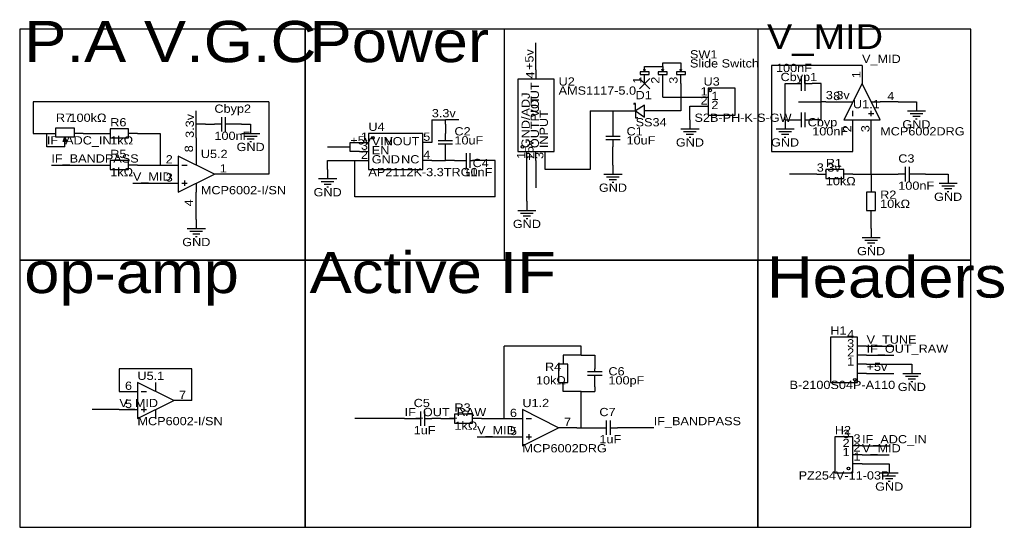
# Model space of a CAD drawing. Header units: millimetres. Extents: x 5 to 281, y 65 to 207.
import ezdxf
from ezdxf.enums import TextEntityAlignment as Align

# ---------------------------------------------------------------- set-up
doc = ezdxf.new("R2010")
doc.units = ezdxf.units.MM
doc.header["$MEASUREMENT"] = 0
doc.styles.get("Standard").update_dxf_attribs({"font": 'arial.ttf'})

msp = doc.modelspace()

# ---------------------------------------------------------------- linework, layer by layer
at = {"color": 1, "true_color": 0x000000}
for points in [[(5.08, 204.47), (5.08, 139.7), (85.09, 139.7), (85.09, 204.47)], [(85.09, 204.47), (85.09, 139.7), (271.78, 139.7), (271.78, 204.47)], [(5.08, 139.7), (5.08, 64.77), (85.09, 64.77), (85.09, 139.7)], [(85.09, 139.7), (85.09, 64.77), (212.09, 64.77), (212.09, 139.7)], [(212.09, 139.7), (212.09, 64.77), (271.78, 64.77), (271.78, 139.7)]]:
    msp.add_lwpolyline(points, close=True, dxfattribs=at)
for points in [[(140.97, 204.47), (140.97, 139.7)], [(212.09, 204.47), (212.09, 139.7)]]:
    msp.add_lwpolyline(points, dxfattribs=at)
at = {"color": 1, "true_color": 0x008800}
for points in [[(149.86, 193.04), (149.86, 200.66)], [(241.3, 194.31), (215.9, 194.31)], [(215.9, 194.31), (215.9, 170.18)], [(185.42, 185.42), (185.42, 189.23)], [(190.5, 189.23), (190.5, 181.61)], [(219.71, 179.07), (219.71, 189.23)], [(229.87, 184.15), (229.87, 189.23)], [(185.42, 185.42), (195.58, 185.42)], [(8.89, 184.15), (8.89, 175.26)], [(74.93, 184.15), (8.89, 184.15)], [(74.93, 184.15), (74.93, 163.83)], [(193.04, 182.88), (195.58, 182.88)], [(193.04, 179.07), (193.04, 182.88)], [(223.52, 184.15), (229.87, 184.15)], [(231.14, 184.15), (229.87, 184.15)], [(229.87, 179.07), (229.87, 184.15)], [(251.46, 184.15), (256.54, 184.15)], [(54.61, 177.8), (54.61, 181.61)], [(165.1, 181.61), (165.1, 165.1)], [(165.1, 181.61), (171.45, 181.61)], [(171.45, 181.61), (173.99, 181.61)], [(171.45, 181.61), (171.45, 179.07)], [(190.5, 181.61), (184.15, 181.61)], [(54.61, 173.99), (54.61, 177.8)], [(57.15, 177.8), (54.61, 177.8)], [(67.31, 177.8), (69.85, 177.8)], [(120.65, 179.07), (124.46, 179.07)], [(120.65, 179.07), (120.65, 172.72)], [(128.27, 179.07), (124.46, 179.07)], [(124.46, 177.8), (124.46, 179.07)], [(8.89, 175.26), (12.7, 175.26)], [(12.7, 171.45), (12.7, 175.26)], [(22.86, 175.26), (27.94, 175.26)], [(38.1, 175.26), (44.45, 175.26)], [(44.45, 175.26), (44.45, 166.37)], [(238.76, 170.18), (238.76, 173.99)], [(243.84, 163.83), (243.84, 173.99)], [(17.78, 171.45), (12.7, 171.45)], [(91.44, 171.45), (97.79, 171.45)], [(97.79, 171.45), (97.79, 172.72)], [(97.79, 172.72), (100.33, 172.72)], [(97.79, 170.18), (97.79, 171.45)], [(100.33, 170.18), (97.79, 170.18)], [(171.45, 166.37), (171.45, 168.91)], [(215.9, 170.18), (238.76, 170.18)], [(13.97, 166.37), (27.94, 166.37)], [(38.1, 166.37), (44.45, 166.37)], [(91.44, 165.1), (91.44, 167.64)], [(91.44, 167.64), (99.06, 167.64)], [(99.06, 157.48), (99.06, 167.64)], [(99.06, 167.64), (100.33, 167.64)], [(120.65, 167.64), (124.46, 167.64)], [(127, 167.64), (124.46, 167.64)], [(138.43, 167.64), (134.62, 167.64)], [(138.43, 157.48), (138.43, 167.64)], [(147.32, 156.21), (147.32, 167.64)], [(149.86, 167.64), (149.86, 160.02)], [(152.4, 165.1), (152.4, 167.64)], [(74.93, 163.83), (64.77, 163.83)], [(165.1, 165.1), (152.4, 165.1)], [(228.6, 163.83), (220.98, 163.83)], [(238.76, 163.83), (243.84, 163.83)], [(243.84, 163.83), (243.84, 161.29)], [(243.84, 163.83), (248.92, 163.83)], [(259.08, 163.83), (265.43, 163.83)], [(36.83, 161.29), (44.45, 161.29)], [(138.43, 157.48), (99.06, 157.48)], [(54.61, 151.13), (54.61, 153.67)], [(243.84, 148.59), (243.84, 151.13)], [(140.97, 95.25), (140.97, 115.57)], [(162.56, 115.57), (140.97, 115.57)], [(162.56, 113.03), (162.56, 115.57)], [(242.57, 115.57), (250.19, 115.57)], [(162.56, 113.03), (157.48, 113.03)], [(162.56, 113.03), (166.37, 113.03)], [(166.37, 113.03), (166.37, 111.76)], [(242.57, 113.03), (250.19, 113.03)], [(242.57, 110.49), (255.27, 110.49)], [(33.02, 109.22), (33.02, 102.87)], [(53.34, 109.22), (33.02, 109.22)], [(53.34, 100.33), (53.34, 109.22)], [(242.57, 107.95), (250.19, 107.95)], [(162.56, 102.87), (157.48, 102.87)], [(162.56, 102.87), (166.37, 102.87)], [(162.56, 92.71), (162.56, 102.87)], [(166.37, 104.14), (166.37, 102.87)], [(33.02, 97.79), (25.4, 97.79)], [(113.03, 95.25), (99.06, 95.25)], [(123.19, 95.25), (124.46, 95.25)], [(134.62, 95.25), (140.97, 95.25)], [(161.29, 92.71), (162.56, 92.71)], [(162.56, 92.71), (165.1, 92.71)], [(182.88, 92.71), (175.26, 92.71)], [(133.35, 90.17), (140.97, 90.17)], [(241.3, 87.63), (248.92, 87.63)], [(241.3, 85.09), (248.92, 85.09)], [(241.3, 82.55), (248.92, 82.55)]]:
    msp.add_lwpolyline(points, dxfattribs=at)
at = {"color": 1, "true_color": 0xa00000}
for points in [[(180.34, 192.53), (180.09, 193.29)], [(180.34, 192.53), (180.34, 194.06), (185.42, 194.06), (185.42, 192.53)], [(180.34, 192.53), (180.59, 193.29)], [(185.42, 192.53), (185.17, 193.29)], [(185.42, 193.8), (185.42, 195.07), (190.5, 195.07), (190.5, 192.53)], [(185.42, 192.53), (185.67, 193.29)], [(190.5, 192.53), (190.25, 193.29)], [(190.5, 192.53), (190.75, 193.29)], [(224.28, 187.2), (224.28, 191.26)], [(225.3, 191.26), (225.3, 187.2)], [(222.25, 189.23), (224.28, 189.23)], [(225.3, 189.23), (227.33, 189.23)], [(177.8, 181.61), (177.8, 183.64), (177.29, 183.64), (177.29, 183.39)], [(236.22, 184.15), (238.76, 184.15)], [(243.84, 184.15), (246.38, 184.15)], [(61.72, 175.77), (61.72, 179.83)], [(62.74, 179.83), (62.74, 175.77)], [(177.8, 181.61), (177.8, 179.58), (178.31, 179.58), (178.31, 179.83)], [(224.28, 177.04), (224.28, 181.1)], [(225.3, 181.1), (225.3, 177.04)], [(238.76, 180.09), (238.76, 181.61)], [(243.08, 180.85), (244.6, 180.85)], [(243.84, 180.09), (243.84, 181.61)], [(254, 181.61), (259.08, 181.61)], [(254.76, 180.85), (258.32, 180.85)], [(255.52, 180.09), (257.56, 180.09)], [(61.72, 177.8), (59.69, 177.8)], [(64.77, 177.8), (62.74, 177.8)], [(222.25, 179.07), (224.28, 179.07)], [(225.3, 179.07), (227.33, 179.07)], [(256.29, 179.32), (256.79, 179.32)], [(67.31, 175.26), (72.39, 175.26)], [(68.07, 174.5), (71.63, 174.5)], [(124.46, 173.23), (124.46, 175.26)], [(169.42, 174.5), (173.48, 174.5)], [(171.45, 176.53), (171.45, 174.5)], [(190.5, 176.53), (195.58, 176.53)], [(191.26, 175.77), (194.82, 175.77)], [(192.02, 175.01), (194.06, 175.01)], [(192.79, 174.24), (193.29, 174.24)], [(217.17, 176.53), (222.25, 176.53)], [(217.93, 175.77), (221.49, 175.77)], [(218.69, 175.01), (220.73, 175.01)], [(219.46, 174.24), (219.96, 174.24)], [(17.78, 173.74), (17.78, 172.47)], [(68.83, 173.74), (70.87, 173.74)], [(69.6, 172.97), (70.1, 172.97)], [(122.43, 173.23), (126.49, 173.23)], [(126.49, 172.21), (122.43, 172.21)], [(124.46, 170.18), (124.46, 172.21)], [(173.48, 173.48), (169.42, 173.48)], [(171.45, 173.48), (171.45, 171.45)], [(54.61, 168.91), (54.61, 166.37)], [(130.3, 169.67), (130.3, 165.61)], [(131.32, 169.67), (131.32, 165.61)], [(50.55, 166.37), (52.07, 166.37)], [(129.54, 167.64), (130.3, 167.64)], [(131.32, 167.64), (132.08, 167.64)], [(253.49, 161.8), (253.49, 165.86)], [(254.51, 165.86), (254.51, 161.8)], [(168.91, 163.83), (173.99, 163.83)], [(169.67, 163.07), (173.23, 163.07)], [(253.49, 163.83), (251.46, 163.83)], [(256.54, 163.83), (254.51, 163.83)], [(50.55, 161.29), (52.07, 161.29)], [(51.31, 162.05), (51.31, 160.53)], [(54.61, 161.29), (54.61, 158.75)], [(88.9, 162.56), (93.98, 162.56)], [(89.66, 161.8), (93.22, 161.8)], [(90.42, 161.04), (92.46, 161.04)], [(91.19, 160.27), (91.69, 160.27)], [(170.43, 162.31), (172.47, 162.31)], [(171.2, 161.54), (171.7, 161.54)], [(262.89, 161.29), (267.97, 161.29)], [(263.65, 160.53), (267.21, 160.53)], [(264.41, 159.77), (266.45, 159.77)], [(265.18, 159), (265.68, 159)], [(144.78, 153.67), (149.86, 153.67)], [(145.54, 152.91), (149.1, 152.91)], [(146.3, 152.15), (148.34, 152.15)], [(147.07, 151.38), (147.57, 151.38)], [(52.07, 148.59), (57.15, 148.59)], [(52.83, 147.83), (56.39, 147.83)], [(53.59, 147.07), (55.63, 147.07)], [(54.36, 146.3), (54.86, 146.3)], [(241.3, 146.05), (246.38, 146.05)], [(242.06, 145.29), (245.62, 145.29)], [(242.82, 144.53), (244.86, 144.53)], [(243.59, 143.76), (244.09, 143.76)], [(164.34, 108.46), (168.4, 108.46)], [(166.37, 108.46), (166.37, 109.22)], [(252.73, 107.95), (257.81, 107.95)], [(43.18, 105.41), (43.18, 102.87)], [(164.34, 107.44), (168.4, 107.44)], [(166.37, 106.68), (166.37, 107.44)], [(253.49, 107.19), (257.05, 107.19)], [(254.25, 106.43), (256.29, 106.43)], [(255.02, 105.66), (255.52, 105.66)], [(39.12, 102.87), (40.64, 102.87)], [(39.12, 97.79), (40.64, 97.79)], [(39.88, 98.55), (39.88, 97.03)], [(43.18, 97.79), (43.18, 95.25)], [(117.6, 93.22), (117.6, 97.28)], [(118.62, 97.28), (118.62, 93.22)], [(115.57, 95.25), (117.6, 95.25)], [(118.62, 95.25), (120.65, 95.25)], [(147.07, 95.25), (148.59, 95.25)], [(169.67, 90.68), (169.67, 94.74)], [(170.69, 94.74), (170.69, 90.68)], [(167.64, 92.71), (169.67, 92.71)], [(170.69, 92.71), (172.72, 92.71)], [(147.07, 90.17), (148.59, 90.17)], [(147.83, 90.93), (147.83, 89.41)], [(246.38, 80.01), (251.46, 80.01)], [(247.14, 79.25), (250.7, 79.25)], [(247.9, 78.49), (249.94, 78.49)], [(248.67, 77.72), (249.17, 77.72)]]:
    msp.add_lwpolyline(points, dxfattribs=at)
at = {"color": 1, "true_color": 0x880000}
for points in [[(241.3, 194.31), (241.3, 189.23)], [(149.86, 193.04), (149.86, 190.5)], [(180.34, 189.23), (180.34, 191.77)], [(185.42, 189.23), (185.42, 191.77)], [(190.5, 189.23), (190.5, 191.77)], [(219.71, 189.23), (222.25, 189.23)], [(229.87, 189.23), (227.33, 189.23)], [(195.58, 185.42), (198.12, 185.42)], [(195.58, 182.88), (198.12, 182.88)], [(231.14, 184.15), (236.22, 184.15)], [(251.46, 184.15), (246.38, 184.15)], [(256.54, 184.15), (256.54, 181.61)], [(173.99, 181.61), (177.8, 181.61)], [(184.15, 181.61), (180.34, 181.61)], [(57.15, 177.8), (59.69, 177.8)], [(67.31, 177.8), (64.77, 177.8)], [(69.85, 177.8), (69.85, 175.26)], [(124.46, 177.8), (124.46, 175.26)], [(171.45, 179.07), (171.45, 176.53)], [(193.04, 179.07), (193.04, 176.53)], [(219.71, 179.07), (222.25, 179.07)], [(219.71, 179.07), (219.71, 176.53)], [(229.87, 179.07), (227.33, 179.07)], [(238.76, 173.99), (238.76, 179.07)], [(243.84, 173.99), (243.84, 179.07)], [(12.7, 175.26), (15.24, 175.26)], [(17.78, 171.45), (17.78, 173.99)], [(22.86, 175.26), (20.32, 175.26)], [(27.94, 175.26), (30.48, 175.26)], [(38.1, 175.26), (35.56, 175.26)], [(54.61, 173.99), (54.61, 168.91)], [(100.33, 172.72), (102.87, 172.72)], [(120.65, 172.72), (118.11, 172.72)], [(171.45, 168.91), (171.45, 171.45)], [(100.33, 170.18), (102.87, 170.18)], [(124.46, 167.64), (124.46, 170.18)], [(147.32, 167.64), (147.32, 170.18)], [(149.86, 167.64), (149.86, 170.18)], [(152.4, 167.64), (152.4, 170.18)], [(27.94, 166.37), (30.48, 166.37)], [(38.1, 166.37), (35.56, 166.37)], [(44.45, 166.37), (49.53, 166.37)], [(100.33, 167.64), (102.87, 167.64)], [(120.65, 167.64), (118.11, 167.64)], [(127, 167.64), (129.54, 167.64)], [(134.62, 167.64), (132.08, 167.64)], [(171.45, 166.37), (171.45, 163.83)], [(64.77, 163.83), (59.69, 163.83)], [(91.44, 165.1), (91.44, 162.56)], [(228.6, 163.83), (231.14, 163.83)], [(238.76, 163.83), (236.22, 163.83)], [(248.92, 163.83), (251.46, 163.83)], [(259.08, 163.83), (256.54, 163.83)], [(265.43, 163.83), (265.43, 161.29)], [(44.45, 161.29), (49.53, 161.29)], [(243.84, 161.29), (243.84, 158.75)], [(54.61, 153.67), (54.61, 158.75)], [(147.32, 156.21), (147.32, 153.67)], [(243.84, 151.13), (243.84, 153.67)], [(54.61, 151.13), (54.61, 148.59)], [(243.84, 148.59), (243.84, 146.05)], [(242.57, 115.57), (240.03, 115.57)], [(157.48, 113.03), (157.48, 110.49)], [(166.37, 111.76), (166.37, 109.22)], [(242.57, 113.03), (240.03, 113.03)], [(242.57, 110.49), (240.03, 110.49)], [(255.27, 110.49), (255.27, 107.95)], [(242.57, 107.95), (240.03, 107.95)], [(157.48, 102.87), (157.48, 105.41)], [(166.37, 104.14), (166.37, 106.68)], [(33.02, 102.87), (38.1, 102.87)], [(53.34, 100.33), (48.26, 100.33)], [(33.02, 97.79), (38.1, 97.79)], [(113.03, 95.25), (115.57, 95.25)], [(123.19, 95.25), (120.65, 95.25)], [(124.46, 95.25), (127, 95.25)], [(134.62, 95.25), (132.08, 95.25)], [(140.97, 95.25), (146.05, 95.25)], [(161.29, 92.71), (156.21, 92.71)], [(165.1, 92.71), (167.64, 92.71)], [(175.26, 92.71), (172.72, 92.71)], [(140.97, 90.17), (146.05, 90.17)], [(241.3, 87.63), (238.76, 87.63)], [(241.3, 85.09), (238.76, 85.09)], [(241.3, 82.55), (238.76, 82.55)], [(248.92, 82.55), (248.92, 80.01)]]:
    msp.add_lwpolyline(points, dxfattribs=at)
at = {"color": 1, "true_color": 0x33cc33}
for points in [[(181.78, 190.67), (178.9, 187.79)], [(178.9, 190.67), (181.78, 187.79)]]:
    msp.add_lwpolyline(points, dxfattribs=at)
at = {"color": 1, "true_color": 0xa00000}
for points in [[(179.07, 192.53), (179.07, 191.77), (181.61, 191.77), (181.61, 192.53)], [(184.15, 192.53), (184.15, 191.77), (186.69, 191.77), (186.69, 192.53)], [(189.23, 192.53), (189.23, 191.77), (191.77, 191.77), (191.77, 192.53)], [(144.78, 170.18), (154.94, 170.18), (154.94, 190.5), (144.78, 190.5)], [(198.12, 187.96), (198.12, 180.34), (205.74, 180.34), (205.74, 187.96)], [(246.38, 179.07), (241.3, 189.23), (236.22, 179.07)], [(180.34, 183.13), (177.8, 181.61), (180.34, 179.83)], [(20.32, 174.24), (15.24, 174.24), (15.24, 176.78), (20.32, 176.78)], [(17.78, 174.24), (18.29, 172.97), (17.27, 172.97)], [(30.48, 176.53), (30.48, 173.99), (35.56, 173.99), (35.56, 176.53)], [(102.87, 175.26), (102.87, 165.1), (118.11, 165.1), (118.11, 175.26)], [(49.53, 158.75), (59.69, 163.83), (49.53, 168.91)], [(30.48, 167.64), (30.48, 165.1), (35.56, 165.1), (35.56, 167.64)], [(231.14, 165.1), (231.14, 162.56), (236.22, 162.56), (236.22, 165.1)], [(242.57, 153.67), (245.11, 153.67), (245.11, 158.75), (242.57, 158.75)], [(240.03, 105.41), (240.03, 118.11), (232.41, 118.11), (232.41, 105.41)], [(158.75, 110.49), (156.21, 110.49), (156.21, 105.41), (158.75, 105.41)], [(38.1, 95.25), (48.26, 100.33), (38.1, 105.41)], [(146.05, 87.63), (156.21, 92.71), (146.05, 97.79)], [(127, 96.52), (127, 93.98), (132.08, 93.98), (132.08, 96.52)], [(238.76, 80.01), (238.76, 90.17), (233.68, 90.17), (233.68, 80.01)]]:
    msp.add_lwpolyline(points, close=True, dxfattribs=at)
at = {"color": 1, "lineweight": 0, "true_color": 0xa00000}
msp.add_circle((198.75, 187.33), 0.381, dxfattribs=at)
at = {"true_color": 0xa00000}
for centre in [(104.14, 173.99), (146.05, 171.45), (239.27, 106.17), (237.49, 81.28)]:
    msp.add_ellipse(centre, major_axis=(0.381, 0), ratio=1, dxfattribs=at)

# ---------------------------------------------------------------- texts
at = {"color": 1, "true_color": 0x000000, "width": 1.1}
for s, height, p in [('P.A V.G.C', 11.557, (6.35, 191.77)), ('Power', 11.557, (86.36, 191.77)), ('V_MID', 6.934, (214.63, 196.85)), ('1', 2.31, (199.06, 183.92)), ('4', 2.31, (248.39, 183.9)), ('2', 2.31, (199.06, 181.38)), ('VIN', 2.311, (103.81, 171.22)), ('5', 2.31, (118.24, 172.49)), ('EN', 2.311, (103.81, 168.68)), ('GND', 2.311, (103.81, 166.14)), ('4', 2.31, (118.24, 167.41)), ('1', 2.31, (61.21, 163.6)), ('Active IF', 11.557, (86.36, 127)), ('Headers', 11.557, (214.63, 125.73)), ('op-amp', 11.557, (6.35, 127)), ('7', 2.31, (49.78, 100.1)), ('7', 2.31, (157.73, 92.48)), ('3', 2.31, (238.89, 87.86)), ('2', 2.31, (238.89, 85.32)), ('1', 2.31, (238.89, 82.78))]:
    msp.add_text(s, height=height, dxfattribs=at).set_placement(p, align=Align.BOTTOM_LEFT)
at = {"color": 1, "true_color": 0x0000ff, "width": 1.1}
for s, p in [('+5v', (149.86, 193.04)), ('3.3v', (54.61, 173.99)), ('+5v', (149.86, 167.64))]:
    msp.add_text(s, height=2.311, rotation=90, dxfattribs=at).set_placement(p, align=Align.BOTTOM_LEFT)
at = {"color": 1, "true_color": 0x000080, "width": 1.1}
for s, height, p in [('SW1', 2.311, (193.04, 195.58)), ('Slide Switch', 2.3114, (193.04, 193.04)), ('100nF', 2.311, (217.17, 191.77)), ('U2', 2.311, (156.21, 187.96)), ('U3', 2.311, (196.85, 187.96)), ('Cbyp1', 2.311, (218.44, 189.23)), ('AMS1117-5.0', 2.3114, (156.21, 185.42)), ('D1', 2.311, (177.8, 184.15)), ('Cbyp2', 2.311, (59.69, 180.34)), ('U1.1', 2.311, (238.76, 181.61)), ('R7', 2.311, (15.24, 177.8)), ('100kΩ', 2.311, (19.05, 177.8)), ('R6', 2.311, (30.48, 176.53)), ('SS34', 2.311, (177.8, 176.53)), ('S2B-PH-K-S-GW', 2.3114, (194.31, 177.8)), ('Cbyp', 2.311, (226.06, 176.53)), ('U4', 2.311, (102.87, 175.26)), ('C2', 2.311, (127, 173.99)), ('C1', 2.311, (175.26, 173.99)), ('100nF', 2.311, (227.33, 173.99)), ('MCP6002DRG', 2.311, (246.38, 173.99)), ('1kΩ', 2.311, (30.48, 171.45)), ('100nF', 2.311, (59.69, 172.72)), ('10uF', 2.311, (127, 171.45)), ('10uF', 2.311, (175.26, 171.45)), ('R5', 2.311, (30.48, 167.64)), ('U5.2', 2.311, (55.88, 167.64)), ('C3', 2.311, (251.46, 166.37)), ('1kΩ', 2.311, (30.48, 162.56)), ('C4', 2.311, (132.08, 165.1)), ('R1', 2.311, (231.14, 165.1)), ('AP2112K-3.3TRG1', 2.3114, (102.87, 162.56)), ('10nF', 2.311, (129.54, 162.56)), ('10kΩ', 2.311, (231.14, 160.02)), ('MCP6002-I/SN', 2.3114, (55.88, 157.48)), ('100nF', 2.311, (251.46, 158.75)), ('R2', 2.311, (246.38, 156.21)), ('10kΩ', 2.311, (246.38, 153.67)), ('H1', 2.311, (232.41, 118.11)), ('R4', 2.311, (152.4, 107.95)), ('U5.1', 2.311, (38.1, 105.41)), ('C6', 2.311, (170.18, 106.68)), ('10kΩ', 2.311, (149.86, 104.14)), ('100pF', 2.311, (170.18, 104.14)), ('B-2100S04P-A110', 2.3114, (220.98, 102.87)), ('C5', 2.311, (115.57, 97.79)), ('R3', 2.311, (127, 96.52)), ('U1.2', 2.311, (146.05, 97.79)), ('C7', 2.311, (167.64, 95.25)), ('MCP6002-I/SN', 2.3114, (38.1, 92.71)), ('1kΩ', 2.311, (127, 91.44)), ('1uF', 2.311, (115.57, 90.17)), ('H2', 2.311, (233.68, 90.17)), ('1uF', 2.311, (167.64, 87.63)), ('MCP6002DRG', 2.311, (146.05, 85.09)), ('PZ254V-11-03P', 2.3114, (223.52, 77.47))]:
    msp.add_text(s, height=height, dxfattribs=at).set_placement(p, align=Align.BOTTOM_LEFT)
at = {"color": 1, "true_color": 0x0000ff, "width": 1.1}
for s, height, p in [('V_MID', 2.311, (241.3, 194.31)), ('3.3v', 2.311, (231.14, 184.15)), ('3.3v', 2.311, (120.65, 179.07)), ('IF_ADC_IN', 2.311, (12.7, 171.45)), ('+5v', 2.311, (97.79, 171.45)), ('IF_BANDPASS', 2.3114, (13.97, 166.37)), ('3.3v', 2.311, (228.6, 163.83)), ('V_MID', 2.311, (36.83, 161.29)), ('V_TUNE', 2.311, (242.57, 115.57)), ('IF_OUT_RAW', 2.311, (242.57, 113.03)), ('+5v', 2.311, (242.57, 107.95)), ('V_MID', 2.311, (33.02, 97.79)), ('IF_OUT_RAW', 2.311, (113.03, 95.25)), ('IF_BANDPASS', 2.3114, (182.88, 92.71)), ('V_MID', 2.311, (133.35, 90.17)), ('IF_ADC_IN', 2.311, (241.3, 87.63)), ('V_MID', 2.311, (241.3, 85.09))]:
    msp.add_text(s, height=height, dxfattribs=at).set_placement(p, align=Align.BOTTOM_LEFT)
at = {"color": 1, "true_color": 0x000000, "width": 1.1}
for s, height, p in [('4', 2.31, (150.09, 190.63)), ('1', 2.31, (241.53, 190.75)), ('GND/ADJ', 2.311, (148.82, 171.12)), ('OUTPUT', 2.311, (151.36, 171.12)), ('INPUT', 2.311, (153.9, 171.12)), ('8', 2.31, (54.36, 169.95))]:
    msp.add_text(s, height=height, rotation=90, dxfattribs=at).set_placement(p, align=Align.BOTTOM_LEFT)
for s, height, p in [('1', 2.31, (180.09, 191.16)), ('2', 2.31, (185.17, 191.16)), ('3', 2.31, (190.25, 191.16)), ('VOUT', 2.311, (151.36, 189.56)), ('2', 2.31, (238.99, 177.55)), ('3', 2.31, (244.07, 177.55)), ('1', 2.31, (147.55, 170.05)), ('2', 2.31, (150.09, 170.05)), ('3', 2.31, (152.63, 170.05)), ('4', 2.31, (54.36, 156.74))]:
    msp.add_text(s, height=height, rotation=90, dxfattribs=at).set_placement(p, align=Align.BOTTOM_RIGHT)
for s, height, p in [('1', 2.31, (197.99, 185.19)), ('2', 2.31, (197.99, 182.65)), ('8', 2.31, (235.18, 183.9)), ('1', 2.31, (102.74, 172.49)), ('VOUT', 2.311, (117.17, 171.22)), ('3', 2.31, (102.74, 169.95)), ('2', 2.31, (48.01, 166.14)), ('2', 2.31, (102.74, 167.41)), ('NC', 2.311, (117.17, 166.14)), ('3', 2.31, (48.01, 161.06)), ('4', 2.31, (239.09, 117.07)), ('3', 2.31, (239.09, 114.53)), ('2', 2.31, (239.09, 111.99)), ('1', 2.31, (239.09, 109.45)), ('6', 2.31, (36.58, 102.64)), ('5', 2.31, (36.58, 97.56)), ('6', 2.31, (144.53, 95.02)), ('5', 2.31, (144.53, 89.94)), ('3', 2.31, (237.82, 89.13)), ('2', 2.31, (237.82, 86.59)), ('1', 2.31, (237.82, 84.05))]:
    msp.add_text(s, height=height, dxfattribs=at).set_placement(p, align=Align.BOTTOM_RIGHT)
at = {"color": 1, "true_color": 0x000080, "width": 1.1}
for p in [(256.54, 177.8), (256.54, 177.8), (69.85, 171.45), (69.85, 171.45), (193.04, 172.72), (193.04, 172.72), (219.71, 172.72), (219.71, 172.72), (171.45, 160.02), (171.45, 160.02), (91.44, 158.75), (91.44, 158.75), (265.43, 157.48), (265.43, 157.48), (147.32, 149.86), (147.32, 149.86), (54.61, 144.78), (54.61, 144.78), (243.84, 142.24), (243.84, 142.24), (255.27, 104.14), (255.27, 104.14), (248.92, 76.2), (248.92, 76.2)]:
    msp.add_text('GND', height=2.311, dxfattribs=at).set_placement(p, align=Align.MIDDLE_CENTER)

doc.saveas('drawing.dxf')
